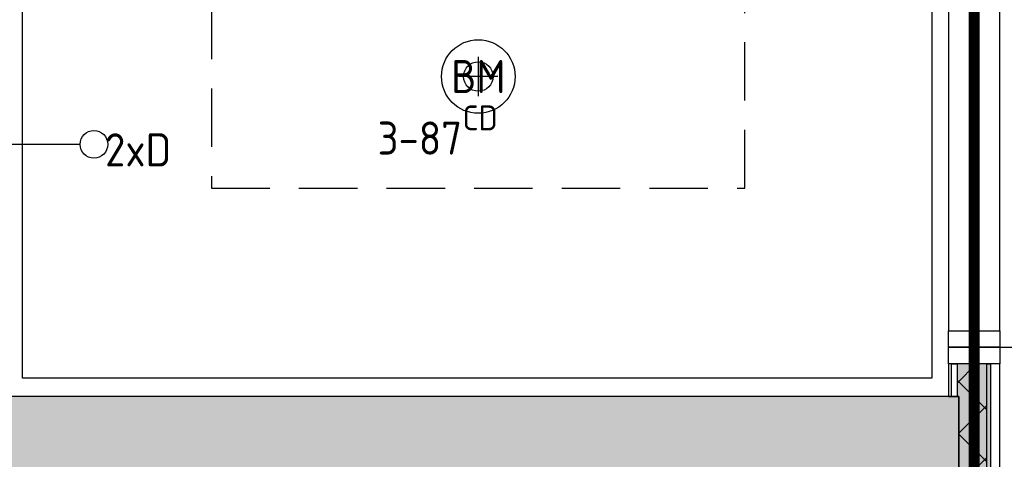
# Model space of a CAD drawing. Header units: millimetres. Extents: x -38031 to 110605, y -30229 to 92226.
# Tile 77 of 256: x 12456 to 15132, y 29329 to 30525. Entities that reach past the tile are written whole.
import ezdxf
from ezdxf.enums import TextEntityAlignment as Align

# ---------------------------------------------------------------- set-up
doc = ezdxf.new("R2010")
doc.units = ezdxf.units.MM
doc.header["$LTSCALE"] = 50
doc.set_wipeout_variables(frame=1)
for name, pattern in [('HIDDEN', [9.525, 6.35, -3.175]), ('HIDDEN2', [4.7625, 3.175, -1.5875]), ('PHANTOM', [63.5, 31.75, -6.35, 6.35, -6.35, 6.35, -6.35])]:
    doc.linetypes.add(name, pattern=pattern)
for name, color, linetype in [('AL$1A---_ALGEMEEN', 8, 'Continuous'), ('AL------_MAATV', 200, 'Continuous'), ('AL------_SPARING', 2, 'Continuous'), ('AM$1A---_ARCERING', 8, 'Continuous'), ('AT$1A---_TEKST025', 8, 'Continuous'), ('BOUWKUNDIG', 8, 'Continuous'), ('brandscheiding', 5, 'HIDDEN'), ('EB6511--_ATTRIB', 2, 'Continuous'), ('EL6441--', 3, 'Continuous'), ('EL6511--', 3, 'Continuous'), ('Kastenscheiding', 4, 'PHANTOM'), ('LICHT_TEXT018', 1, 'Continuous')]:
    doc.layers.add(name, color=color, linetype=linetype)
doc.styles.add('Arial', font='ARIAL.TTF')
doc.styles.add('BURO-018', font='iso.shx', dxfattribs={"height": 90})
doc.dimstyles.new('VyA', dxfattribs={"dimtxt": 2.272868, "dimasz": 2.120801, "dimexe": 1.5, "dimexo": 1.59, "dimgap": 0.5, "dimtad": 1, "dimdec": 0, "dimzin": 11, "dimtxsty": 'Arial', "dimblk": 'VW_SLASH', "dimcen": 0, "dimdle": 1, "dimazin": 0, "dimtfac": 0.8, "dimtdec": 0, "dimtix": 1, "dimtmove": 0, "dimatfit": 0, "dimldrblk": 'VW_FILLEDARROW', "dimfxl": 0, "dimfrac": 2, "dimtolj": 1, "dimtzin": 11, "dimarcsym": 0})

# ---------------------------------------------------------------- blocks, each defined once
blk = doc.blocks.new('E00123')
at = {"color": 0, "linetype": 'Continuous'}
blk.add_circle((0, 0), 2, dxfattribs=at)
at = {"color": 0, "linetype": 'Continuous', "style": 'BURO-018'}
for tag, p in [('E_TEXT1', (0, 4.5)), ('E_TEXT2', (0, 0))]:
    blk.add_attdef(tag, text='', height=1.8, dxfattribs=at).set_placement(p, align=Align.MIDDLE)
at = {"color": 0, "linetype": 'Continuous', "style": 'BURO-018', "flags": 1}
blk.add_attdef('E_MATCODE', (0, 0), '', height=1.8, dxfattribs=at)
blk = doc.blocks.new('E00139')
at = {"color": 0, "linetype": 'Continuous'}
blk.add_line((0, 5.25), (0, 1), dxfattribs=at)
blk.add_circle((0, 6), 0.75, dxfattribs=at)
at = {"color": 7, "style": 'BURO-018'}
for tag, p in [('E_COMMENT1', (0, 12)), ('E_DCOM1', (0, 9))]:
    blk.add_attdef(tag, text='', height=1.8, dxfattribs=at).set_placement(p, align=Align.MIDDLE)
at = {"color": 0, "style": 'BURO-018'}
blk.add_attdef('E_TEXT1', text='', height=1.8, dxfattribs=at).set_placement((2.5, 6), align=Align.MIDDLE)
at = {"color": 0, "linetype": 'Continuous', "style": 'BURO-018', "flags": 1}
blk.add_attdef('E_MATCODE', text='', height=1.8, dxfattribs=at).set_placement((0, 0), align=Align.MIDDLE)
blk = doc.blocks.new('Centraaldoos')
at = {"color": 1, "linetype": 'Continuous'}
for p, q in [((0, -2), (0, 2)), ((-2, 0), (2, 0))]:
    blk.add_line(p, q, dxfattribs=at)
at = {"color": 0, "linetype": 'Continuous'}
blk.add_circle((0, 0), 1.5, dxfattribs=at)
at = {"color": 0, "linetype": 'Continuous', "style": 'BURO-018'}
blk.add_attdef('AL_POSNR', text='', height=1.8, dxfattribs=at).set_placement((0, 3), align=Align.CENTER)
at = {"color": 0, "linetype": 'Continuous', "style": 'BURO-018', "flags": 1}
blk.add_attdef('AL_OMS', (0, 0), '', height=1.8, dxfattribs=at)
at = {"layer": 'AL------_MAATV', "style": 'BURO-018'}
blk.add_text('CD', height=2.531, rotation=180, dxfattribs=at).set_placement((1.61, 5.48))
blk = doc.blocks.new('VW_SLASH')
at = {"layer": 'AL$1A---_ALGEMEEN', "color": 0, "linetype": 'ByBlock', "lineweight": -2}
blk.add_line((0, 0), (-1, 0), dxfattribs=at)
at = {"layer": 'AL$1A---_ALGEMEEN', "color": 0, "linetype": 'ByBlock', "lineweight": 5}
blk.add_line((0.5, 0.5), (-0.5, -0.5), dxfattribs=at)
blk = doc.blocks.new('*D954')
at = {"layer": 'AL$1A---_ALGEMEEN', "color": 0, "lineweight": -2}
for p, q in [((-67.9, 4005), (438.3, 4005)), ((436.8, 4002.9), (436.8, 2.1)), ((-67.9, 0), (438.3, 0))]:
    blk.add_line(p, q, dxfattribs=at)
at = {"layer": 'AL$1A---_ALGEMEEN', "color": 0, "lineweight": -2, "xscale": 2.12080078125, "yscale": 2.12080078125, "zscale": 2.12080078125}
for p, rotation in [((436.8, 4005), 90), ((436.8, 0), 270)]:
    blk.add_blockref('VW_SLASH', p, dxfattribs=dict(at, rotation=rotation))
at = {"layer": 'AT$1A---_TEKST025', "insert": (410.6, 2002.5), "char_height": 2.273, "attachment_point": 5, "rotation": 90, "style": 'Arial'}
blk.add_mtext('\\A1;mk 871a=200250', dxfattribs=at)
blk = doc.blocks.new('VW_FILLEDARROW')
at = {"layer": 'AL$1A---_ALGEMEEN', "color": 0, "lineweight": -2}
blk.add_solid([(0, 0), (0.5, 0.5), (0.5, -0.5)], dxfattribs=at)
blk = doc.blocks.new('*D957')
at = {"layer": 'AL$1A---_ALGEMEEN', "color": 0, "lineweight": -2}
for p, q in [((-67.9, 7945), (438.3, 7945)), ((436.8, 7942.9), (436.8, 6545.6)), ((436.8, 4007.1), (436.8, 6469.5)), ((-110.4, 4005), (438.3, 4005))]:
    blk.add_line(p, q, dxfattribs=at)
at = {"layer": 'AL$1A---_ALGEMEEN', "color": 0, "lineweight": -2, "xscale": 2.12080078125, "yscale": 2.12080078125, "zscale": 2.12080078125}
for p, rotation in [((436.8, 7945), 90), ((436.8, 4005), 270)]:
    blk.add_blockref('VW_SLASH', p, dxfattribs=dict(at, rotation=rotation))
at = {"layer": 'AT$1A---_TEKST025', "insert": (461.8, 6507.6), "char_height": 2.273, "attachment_point": 5, "rotation": 90, "style": 'Arial'}
blk.add_mtext('\\A1;mk 871a2=197000', dxfattribs=at)
blk = doc.blocks.new('32x_hout-mk 871-p')
at = {"color": 0}
blk.add_wipeout([(-139, 0), (0, 0), (0, 5040), (-139, 5040), (-139, 3870.996), (-110.621, 3870.996), (-110.621, 3670.996), (-139, 3670.996)], dxfattribs=at).dxf.layer = 'AL$1A---_ALGEMEEN'
at = {"layer": 'AM$1A---_ARCERING', "linetype": 'Continuous', "lineweight": 0}
for points in [[(-116, 3960), (-116, 3870.996), (-110.621, 3870.996), (-110.621, 3670.996), (-116, 3670.996), (-116, 3060), (-35, 3060), (-35, 3960)], [(-35, 3960), (-25, 3960), (-25, 3060), (-35, 3060)]]:
    blk.add_hatch(color=256, dxfattribs=at).paths.add_polyline_path(points)
at = {"layer": 'AM$1A---_ARCERING', "linetype": 'Continuous', "lineweight": 5}
h = blk.add_hatch(dxfattribs=at)
h.set_pattern_fill('ISOLATIE', color=256, style=0, pattern_type=2)
h.set_pattern_definition([(135, (0, 0), (70.7107, 70.7107), []), (45, (299.34, -299.34), (70.7107, -70.7107), [])])
h.paths.add_polyline_path([(-116, 3960), (-116, 3870.996), (-110.621, 3870.996), (-110.621, 3670.996), (-116, 3670.996), (-116, 3060), (-35, 3060), (-35, 3960)])
at = {"layer": 'AL$1A---_ALGEMEEN', "color": 0}
for points in [[(-139, 0), (0, 0), (0, 5040), (-139, 5040), (-139, 3870.996), (-110.621, 3870.996), (-110.621, 3670.996), (-139, 3670.996)], [(-116, 3960), (-116, 3870.996), (-110.621, 3870.996), (-110.621, 3670.996), (-116, 3670.996), (-116, 3060), (-35, 3060), (-35, 3960)], [(-35, 3960), (-25, 3960), (-25, 3060), (-35, 3060)]]:
    blk.add_lwpolyline(points, close=True, dxfattribs=at)
at = {"color": 0}
blk.add_wipeout([(-139, 4005), (0, 4005), (0, 3960), (-139, 3960)], dxfattribs=at).dxf.layer = 'AL$1A---_ALGEMEEN'
at = {"layer": 'AL$1A---_ALGEMEEN', "color": 0}
blk.add_lwpolyline([(-139, 4005), (0, 4005), (0, 3960), (-139, 3960)], close=True, dxfattribs=at)
dim = blk.add_linear_dim(base=(436.772, 4005), p1=(-69.5, 7945), p2=(-111.969, 4005), angle=90, dimstyle='VyA', override={"dimtxt": 2.272868, "dimgap": 25, "dimlfac": 50, "dimpost": 'mk 871a2=<>', "dimtxsty": 'Arial', "dimtmove": 2}, dxfattribs=at)
dim.commit()
dim.dimension.update_dxf_attribs({"geometry": '*D957', "text_midpoint": (461.772, 6507.555), "dimtype": 128})
dim = blk.add_linear_dim(base=(436.772, 0), p1=(-69.5, 4005), p2=(-69.5, 0), angle=90, dimstyle='VyA', override={"dimtxt": 2.272868, "dimgap": 25, "dimlfac": 50, "dimpost": 'mk 871a=<>', "dimtxsty": 'Arial', "dimtmove": 2}, dxfattribs=at)
dim.commit()
dim.dimension.update_dxf_attribs({"geometry": '*D954', "text_midpoint": (410.611, 2002.5)})
at = {"color": 0}
for points in [[(-139, 4050), (0, 4050), (0, 4005), (-139, 4005)], [(-131, 3960), (-116, 3960), (-116, 3870.996), (-131, 3870.996)]]:
    blk.add_wipeout(points, dxfattribs=at).dxf.layer = 'AL$1A---_ALGEMEEN'
at = {"layer": 'AL$1A---_ALGEMEEN', "color": 0}
for points in [[(-139, 4050), (0, 4050), (0, 4005), (-139, 4005)], [(-131, 3960), (-116, 3960), (-116, 3870.996), (-131, 3870.996)]]:
    blk.add_lwpolyline(points, close=True, dxfattribs=at)
blk = doc.blocks.new('200254 W 211 30-06-2008')
at = {"layer": 'AL$1A---_ALGEMEEN', "xscale": 0.02, "yscale": 0.02, "zscale": 0.02}
blk.add_blockref('32x_hout-mk 871-p', (19337.132, 3528.525), dxfattribs=at)
at = {"layer": 'AM$1A---_ARCERING', "linetype": 'Continuous', "lineweight": 0}
blk.add_hatch(color=256, dxfattribs=at).paths.add_polyline_path([(19235.279, 3521.615), (19235.249, 3601.945), (19334.919, 3601.945), (19334.919, 3605.945), (19235.249, 3605.945), (19235.249, 3729.445), (19240.249, 3729.445), (19240.249, 3738.445), (19231.249, 3738.445), (19231.249, 3521.615)])
at = {"layer": 'AL$1A---_ALGEMEEN'}
for points in [[(19235.279, 3521.615), (19235.249, 3601.945), (19334.919, 3601.945), (19334.919, 3605.945), (19235.249, 3605.945), (19235.249, 3729.445), (19240.249, 3729.445), (19240.249, 3738.445), (19231.249, 3738.445), (19231.249, 3521.615)], [(19284.019, 3651.945), (19333.449, 3651.945), (19333.449, 3606.945), (19284.019, 3606.945)]]:
    blk.add_lwpolyline(points, close=True, dxfattribs=at)

msp = doc.modelspace()

# ---------------------------------------------------------------- block references
at = {"layer": 'BOUWKUNDIG', "xscale": 50, "yscale": 50, "zscale": 50}
msp.add_blockref('200254 W 211 30-06-2008', (-951737.5, -150797.3), dxfattribs=at)

# ---------------------------------------------------------------- next in the draw order: linework, layer by layer
at = {"layer": 'brandscheiding', "const_width": 30}
msp.add_lwpolyline([(15050, 46590), (19560, 46590), (19560, 25520), (15050, 25520), (15050, 46610)], dxfattribs=at)
at = {"layer": 'Kastenscheiding'}
msp.add_line((15042.5, 29271.8), (15042.5, 35987), dxfattribs=at)
at = {"layer": 'LICHT_TEXT018', "linetype": 'HIDDEN2'}
msp.add_lwpolyline([(12976.8, 30066.3), (14426.8, 30066.3), (14426.8, 31766.3), (12976.8, 31766.3)], close=True, dxfattribs=at)

# ---------------------------------------------------------------- next in the draw order: block references
at = {"layer": 'AL------_SPARING', "xscale": 26.66666666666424, "yscale": 26.66666666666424, "zscale": 26.66666666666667, "rotation": 180}
msp.add_blockref('Centraaldoos', (13702.2, 30370), dxfattribs=at)
at = {"layer": 'EL6441--'}
ref = msp.add_blockref('E00139', (12357.7, 30185.6), dxfattribs=dict(at, xscale=50, yscale=50, zscale=50, rotation=270))
ref.add_attrib('E_TEXT1', '2xD', dxfattribs={"layer": '0', "color": 1, "height": 90, "style": 'BURO-018'}).set_placement((12777.7, 30170.6), align=Align.MIDDLE)
at = {"layer": 'EL6511--'}
ref = msp.add_blockref('E00123', (13702.2, 30370), dxfattribs=dict(at, xscale=50, yscale=50, zscale=50))
ref.add_attrib('E_TEXT2', 'BM', dxfattribs={"layer": 'EB6511--_ATTRIB', "color": 1, "linetype": 'Continuous', "height": 90, "style": 'BURO-018'}).set_placement((13702.2, 30370), align=Align.MIDDLE)
ref.add_attrib('E_TEXT1', '3-87', dxfattribs={"layer": 'EB6511--_ATTRIB', "color": 1, "linetype": 'Continuous', "height": 90, "style": 'BURO-018'}).set_placement((13543.3, 30202.7), align=Align.MIDDLE)

doc.saveas('drawing.dxf')
